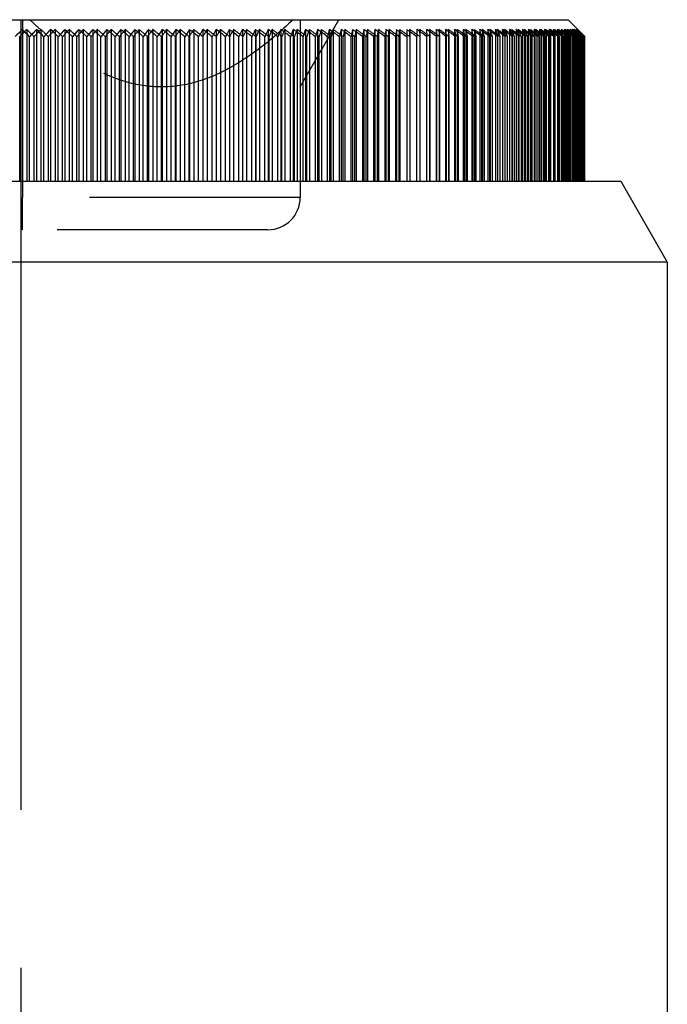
# Model space of a CAD drawing. Header units: millimetres. Extents: x 415 to 585, y 401 to 599.
# Tile 6 of 7: x 527 to 547, y 518 to 548. Entities that reach past the tile are written whole.
import ezdxf

# ---------------------------------------------------------------- set-up
doc = ezdxf.new("R2010")
doc.units = ezdxf.units.MM
doc.header["$LTSCALE"] = 65.185185
doc.linetypes.add('CENTER', pattern=[0.6, 0.375, -0.075, 0.075, -0.075])
doc.linetypes.add('HIDDEN', pattern=[0.2, 0.1, -0.1])
doc.layers.add('KONST.EL_MIT_GEO', color=7, linetype='CONTINUOUS')

msp = doc.modelspace()

# ---------------------------------------------------------------- linework, layer by layer
at = {"layer": 'KONST.EL_MIT_GEO', "color": 7, "linetype": 'Continuous'}
for p, q in [((510.417, 548.245), (544.183, 548.245)), ((544.183, 548.245), (544.443, 547.985)), ((527.294, 547.948), (527.294, 543.25)), ((527.732, 547.948), (527.732, 543.25)), ((528.169, 547.948), (528.169, 543.25)), ((528.606, 547.948), (528.606, 543.25)), ((529.042, 547.948), (529.042, 543.25)), ((529.477, 547.948), (529.477, 543.25)), ((529.911, 547.948), (529.911, 543.25)), ((530.342, 547.948), (530.342, 543.25)), ((530.772, 547.948), (530.772, 543.25)), ((531.2, 547.948), (531.2, 543.25)), ((531.625, 547.948), (531.625, 543.25)), ((532.047, 547.948), (532.047, 543.25)), ((532.466, 547.948), (532.466, 543.25)), ((532.882, 547.948), (532.882, 543.25)), ((533.294, 547.948), (533.294, 543.25)), ((533.702, 547.948), (533.702, 543.25)), ((534.107, 547.948), (534.107, 543.25)), ((534.506, 547.948), (534.506, 543.25)), ((534.901, 547.948), (534.901, 543.25)), ((535.291, 547.948), (535.291, 543.25)), ((535.676, 547.948), (535.676, 543.25)), ((536.056, 547.948), (536.056, 543.25)), ((536.43, 547.948), (536.43, 543.25)), ((536.797, 547.948), (536.797, 543.25)), ((537.159, 547.948), (537.159, 543.25)), ((537.514, 547.948), (537.514, 543.25)), ((537.863, 547.948), (537.863, 543.25)), ((538.205, 547.948), (538.174, 547.725)), ((538.205, 547.948), (538.205, 543.25)), ((538.539, 547.948), (538.517, 547.725)), ((538.539, 547.948), (538.539, 543.25)), ((538.867, 547.948), (538.852, 547.725)), ((538.867, 547.948), (538.867, 543.25)), ((539.187, 547.948), (539.18, 547.725)), ((539.187, 547.948), (539.187, 543.25)), ((539.499, 547.948), (539.5, 547.725)), ((539.551, 547.911), (539.499, 547.948)), ((539.803, 547.948), (539.813, 547.725)), ((539.855, 547.911), (539.803, 547.948)), ((540.099, 547.948), (540.117, 547.725)), ((540.151, 547.911), (540.099, 547.948)), ((540.387, 547.948), (540.408, 547.762)), ((540.439, 547.911), (540.387, 547.948)), ((540.667, 547.948), (540.683, 547.837)), ((540.718, 547.911), (540.667, 547.948)), ((540.937, 547.948), (540.971, 547.762)), ((540.989, 547.911), (540.937, 547.948)), ((541.25, 547.911), (541.199, 547.948)), ((541.503, 547.911), (541.452, 547.948)), ((541.746, 547.911), (541.695, 547.948)), ((541.98, 547.911), (541.93, 547.948)), ((542.205, 547.911), (542.154, 547.948)), ((542.419, 547.911), (542.37, 547.948)), ((542.606, 547.925), (542.575, 547.948)), ((542.813, 547.915), (542.77, 547.948)), ((543.004, 547.911), (542.956, 547.948)), ((543.131, 547.948), (543.15, 547.911)), ((543.179, 547.911), (543.131, 547.948)), ((543.296, 547.948), (543.336, 547.877)), ((543.343, 547.911), (543.296, 547.948)), ((543.45, 547.948), (543.496, 547.872)), ((543.497, 547.911), (543.45, 547.948)), ((543.641, 547.911), (543.594, 547.948)), ((543.774, 547.911), (543.728, 547.948)), ((543.896, 547.911), (543.851, 547.948)), ((543.963, 547.948), (543.99, 547.91)), ((544.007, 547.911), (543.963, 547.948)), ((544.064, 547.948), (544.119, 547.874)), ((544.108, 547.911), (544.064, 547.948)), ((544.197, 547.911), (544.154, 547.948)), ((544.234, 547.948), (544.264, 547.911)), ((544.276, 547.911), (544.234, 547.948)), ((544.302, 547.948), (544.364, 547.874)), ((544.344, 547.911), (544.302, 547.948)), ((544.4, 547.911), (544.359, 547.948)), ((544.406, 547.948), (544.472, 547.874)), ((544.438, 547.918), (544.406, 547.948)), ((527.516, 543.25), (527.516, 547.725)), ((527.959, 543.25), (527.959, 547.725)), ((528.402, 543.25), (528.402, 547.725)), ((528.844, 543.25), (528.844, 547.725)), ((529.285, 543.25), (529.285, 547.725)), ((529.725, 543.25), (529.725, 547.725)), ((530.163, 543.25), (530.163, 547.725)), ((530.6, 543.25), (530.6, 547.725)), ((531.034, 543.25), (531.034, 547.725)), ((531.466, 543.25), (531.466, 547.725)), ((531.895, 543.25), (531.895, 547.725)), ((532.321, 543.25), (532.321, 547.725)), ((532.744, 543.25), (532.744, 547.725)), ((533.164, 543.25), (533.164, 547.725)), ((533.579, 543.25), (533.579, 547.725)), ((533.991, 543.25), (533.991, 547.725)), ((534.398, 543.25), (534.398, 547.725)), ((534.801, 543.25), (534.801, 547.725)), ((535.198, 543.25), (535.198, 547.725)), ((535.591, 543.25), (535.591, 547.725)), ((535.978, 543.25), (535.978, 547.725)), ((536.36, 543.25), (536.36, 547.725)), ((536.735, 543.25), (536.735, 547.725)), ((537.105, 543.25), (537.105, 547.725)), ((537.468, 543.25), (537.468, 547.725)), ((537.824, 543.25), (537.824, 547.725)), ((538.174, 543.25), (538.174, 547.725)), ((538.517, 543.25), (538.517, 547.725)), ((538.852, 543.25), (538.852, 547.725)), ((539.5, 543.25), (539.5, 547.725)), ((539.813, 543.25), (539.813, 547.725)), ((540.117, 543.25), (540.117, 547.725)), ((540.408, 547.762), (540.413, 547.725)), ((540.413, 543.25), (540.413, 547.725)), ((540.683, 547.837), (540.694, 547.762)), ((540.694, 547.762), (540.7, 547.725)), ((540.7, 543.25), (540.7, 547.725)), ((540.971, 547.762), (540.978, 547.725)), ((540.978, 543.25), (540.978, 547.725)), ((541.248, 547.725), (541.196, 547.762)), ((541.24, 547.762), (541.248, 547.725)), ((541.248, 543.25), (541.248, 547.725)), ((541.509, 547.725), (541.457, 547.762)), ((541.499, 547.762), (541.509, 547.725)), ((541.509, 543.25), (541.509, 547.725)), ((541.76, 547.725), (541.708, 547.762)), ((541.749, 547.762), (541.76, 547.725)), ((541.76, 543.25), (541.76, 547.725)), ((542.002, 547.725), (541.899, 547.8)), ((541.99, 547.762), (542.002, 547.725)), ((542.002, 543.25), (542.002, 547.725)), ((542.235, 547.725), (542.133, 547.8)), ((542.221, 547.762), (542.235, 547.725)), ((542.235, 543.25), (542.235, 547.725)), ((542.407, 547.762), (542.356, 547.8)), ((542.458, 547.725), (542.407, 547.762)), ((542.519, 547.837), (542.419, 547.911)), ((542.443, 547.762), (542.458, 547.725)), ((542.458, 543.25), (542.458, 547.725)), ((542.62, 547.762), (542.519, 547.837)), ((542.724, 547.837), (542.606, 547.925)), ((542.67, 547.725), (542.62, 547.762)), ((542.654, 547.762), (542.67, 547.725)), ((542.67, 543.25), (542.67, 547.725)), ((542.823, 547.762), (542.724, 547.837)), ((542.868, 547.874), (542.813, 547.915)), ((542.873, 547.725), (542.823, 547.762)), ((542.856, 547.762), (542.873, 547.725)), ((542.873, 543.25), (542.873, 547.725)), ((543.053, 547.874), (543.004, 547.911)), ((543.066, 547.725), (543.017, 547.762)), ((543.048, 547.762), (543.066, 547.725)), ((543.066, 543.25), (543.066, 547.725)), ((543.227, 547.874), (543.179, 547.911)), ((543.249, 547.725), (543.2, 547.762)), ((543.229, 547.762), (543.249, 547.725)), ((543.249, 543.25), (543.249, 547.725)), ((543.421, 547.725), (543.324, 547.8)), ((543.4, 547.762), (543.421, 547.725)), ((543.421, 543.25), (543.421, 547.725)), ((543.583, 547.725), (543.487, 547.8)), ((543.561, 547.762), (543.583, 547.725)), ((543.583, 543.25), (543.583, 547.725)), ((543.734, 547.725), (543.639, 547.8)), ((543.711, 547.762), (543.734, 547.725)), ((543.734, 543.25), (543.734, 547.725)), ((543.866, 547.837), (543.774, 547.911)), ((543.875, 547.725), (543.781, 547.8)), ((543.85, 547.762), (543.875, 547.725)), ((543.875, 543.25), (543.875, 547.725)), ((543.987, 547.837), (543.896, 547.911)), ((543.979, 547.762), (544.005, 547.725)), ((544.005, 543.25), (544.005, 547.725)), ((544.097, 547.837), (544.007, 547.911)), ((544.097, 547.762), (544.124, 547.725)), ((544.152, 547.874), (544.108, 547.911)), ((544.124, 543.25), (544.124, 547.725)), ((544.241, 547.874), (544.197, 547.911)), ((544.203, 547.762), (544.232, 547.725)), ((544.232, 543.25), (544.232, 547.725)), ((544.318, 547.874), (544.276, 547.911)), ((544.299, 547.762), (544.329, 547.725)), ((544.329, 543.25), (544.329, 547.725)), ((544.384, 547.762), (544.415, 547.725)), ((544.415, 543.25), (544.415, 547.725)), ((544.458, 547.762), (544.49, 547.725)), ((544.49, 543.25), (544.49, 547.725)), ((544.521, 547.762), (544.553, 547.725)), ((544.553, 543.25), (544.553, 547.725)), ((544.572, 547.762), (544.606, 547.725)), ((544.606, 543.25), (544.606, 547.725)), ((544.612, 547.762), (544.647, 547.725)), ((544.647, 543.25), (544.647, 547.725)), ((544.677, 543.25), (544.677, 547.725)), ((508.693, 543.25), (545.807, 543.25)), ((545.807, 543.25), (547.25, 540.75)), ((547.25, 540.75), (507.25, 540.75)), ((547.25, 540.75), (547.25, 499.322))]:
    msp.add_line(p, q, dxfattribs=at)
at = {"layer": 'KONST.EL_MIT_GEO', "color": 2, "linetype": 'CENTER'}
msp.add_line((527.25, 548.25), (527.25, 488.92), dxfattribs=at)
at = {"layer": 'KONST.EL_MIT_GEO', "color": 8, "linetype": 'HIDDEN'}
for p, q in [((527.3, 548.245), (527.294, 547.948)), ((535.891, 546.169), (537.09, 548.245)), ((535.891, 548.245), (535.891, 542.751)), ((527.432, 547.948), (527.432, 543.25)), ((527.87, 547.948), (527.87, 543.25)), ((528.307, 547.948), (528.307, 543.25)), ((528.744, 547.948), (528.744, 543.25)), ((529.179, 547.948), (529.179, 543.25)), ((529.614, 547.948), (529.614, 543.25)), ((530.047, 547.948), (530.047, 543.25)), ((530.478, 547.948), (530.478, 543.25)), ((530.907, 547.948), (530.907, 543.25)), ((531.334, 547.948), (531.334, 543.25)), ((531.758, 547.948), (531.758, 543.25)), ((532.179, 547.948), (532.179, 543.25)), ((532.598, 547.948), (532.598, 543.25)), ((533.012, 547.948), (533.012, 543.25)), ((533.423, 547.948), (533.423, 543.25)), ((533.83, 547.948), (533.83, 543.25)), ((534.233, 547.948), (534.233, 543.25)), ((534.631, 547.948), (534.631, 543.25)), ((535.025, 547.948), (535.025, 543.25)), ((535.413, 547.948), (535.413, 543.25)), ((535.796, 547.948), (535.796, 543.25)), ((536.174, 547.948), (536.174, 543.25)), ((536.546, 547.948), (536.546, 543.25)), ((536.912, 547.948), (536.912, 543.25)), ((537.272, 547.948), (537.272, 543.25)), ((537.625, 547.948), (537.625, 543.25)), ((537.971, 547.948), (537.971, 543.25)), ((538.283, 547.725), (538.311, 547.948)), ((538.311, 547.948), (538.311, 543.25)), ((538.623, 547.725), (538.643, 547.948)), ((538.643, 547.948), (538.643, 543.25)), ((538.956, 547.725), (538.969, 547.948)), ((538.969, 547.948), (538.969, 543.25)), ((539.282, 547.725), (539.286, 547.948)), ((539.286, 547.948), (539.286, 543.25)), ((539.499, 547.948), (539.5, 547.725)), ((539.596, 547.948), (539.596, 543.25)), ((539.596, 547.911), (539.596, 547.948)), ((539.803, 547.948), (539.803, 543.25)), ((539.897, 547.948), (539.897, 543.25)), ((539.899, 547.911), (539.897, 547.948)), ((540.099, 547.948), (540.099, 543.25)), ((540.191, 547.948), (540.191, 543.25)), ((540.194, 547.911), (540.191, 547.948)), ((540.387, 547.948), (540.387, 543.25)), ((540.476, 547.948), (540.476, 543.25)), ((540.481, 547.911), (540.476, 547.948)), ((540.667, 547.948), (540.667, 543.25)), ((540.753, 547.948), (540.753, 543.25)), ((540.759, 547.911), (540.753, 547.948)), ((540.937, 547.948), (540.937, 543.25)), ((541.021, 547.948), (541.021, 543.25)), ((541.028, 547.911), (541.021, 547.948)), ((541.199, 547.948), (541.199, 543.25)), ((541.28, 547.948), (541.28, 543.25)), ((541.288, 547.911), (541.28, 547.948)), ((541.452, 547.948), (541.452, 543.25)), ((541.53, 547.948), (541.53, 543.25)), ((541.539, 547.911), (541.53, 547.948)), ((541.695, 547.948), (541.695, 543.25)), ((541.77, 547.948), (541.77, 543.25)), ((541.781, 547.911), (541.77, 547.948)), ((541.93, 547.948), (541.93, 543.25)), ((542.002, 547.948), (542.002, 547.725)), ((542.014, 547.911), (542.002, 547.948)), ((542.154, 547.948), (542.154, 543.25)), ((542.223, 547.948), (542.223, 543.25)), ((542.237, 547.911), (542.223, 547.948)), ((542.37, 547.948), (542.37, 543.25)), ((542.435, 547.948), (542.435, 543.25)), ((542.45, 547.911), (542.435, 547.948)), ((542.575, 547.948), (542.575, 543.25)), ((542.637, 547.948), (542.637, 543.25)), ((542.654, 547.911), (542.637, 547.948)), ((542.77, 547.948), (542.77, 543.25)), ((542.83, 547.948), (542.83, 543.25)), ((542.847, 547.911), (542.83, 547.948)), ((542.956, 547.948), (542.956, 543.25)), ((543.012, 547.948), (543.012, 543.25)), ((543.031, 547.911), (543.012, 547.948)), ((543.131, 547.948), (543.131, 543.25)), ((543.184, 547.948), (543.184, 543.25)), ((543.204, 547.911), (543.184, 547.948)), ((543.296, 547.948), (543.296, 543.25)), ((543.346, 547.948), (543.346, 543.25)), ((543.367, 547.911), (543.346, 547.948)), ((543.45, 547.948), (543.45, 543.25)), ((543.497, 547.948), (543.497, 543.25)), ((543.519, 547.911), (543.497, 547.948)), ((543.594, 547.948), (543.594, 543.25)), ((543.637, 547.948), (543.637, 543.25)), ((543.661, 547.911), (543.637, 547.948)), ((543.728, 547.948), (543.734, 547.725)), ((543.768, 547.948), (543.768, 543.25)), ((543.792, 547.911), (543.768, 547.948)), ((543.851, 547.948), (543.851, 543.25)), ((543.887, 547.948), (543.887, 543.25)), ((543.913, 547.911), (543.887, 547.948)), ((543.963, 547.948), (543.963, 543.25)), ((543.996, 547.948), (543.996, 543.25)), ((544.023, 547.911), (543.996, 547.948)), ((544.064, 547.948), (544.064, 543.25)), ((544.093, 547.948), (544.093, 543.25)), ((544.122, 547.911), (544.093, 547.948)), ((544.154, 547.948), (544.154, 543.25)), ((544.18, 547.948), (544.18, 543.25)), ((544.21, 547.911), (544.18, 547.948)), ((544.234, 547.948), (544.232, 547.725)), ((544.256, 547.948), (544.256, 543.25)), ((544.287, 547.911), (544.256, 547.948)), ((544.302, 547.948), (544.302, 543.25)), ((544.321, 547.948), (544.329, 547.725)), ((544.353, 547.911), (544.321, 547.948)), ((544.359, 547.948), (544.359, 543.25)), ((544.375, 547.948), (544.375, 543.25)), ((544.408, 547.911), (544.375, 547.948)), ((544.406, 547.948), (544.406, 543.25)), ((544.418, 547.948), (544.415, 547.725)), ((544.451, 547.911), (544.418, 547.948)), ((544.441, 547.948), (544.441, 543.25)), ((544.441, 547.948), (544.475, 547.911)), ((544.46, 547.929), (544.441, 547.948)), ((544.443, 547.985), (544.632, 547.796)), ((544.484, 547.911), (544.45, 547.948)), ((544.465, 547.948), (544.465, 543.25)), ((544.503, 547.911), (544.465, 547.948)), ((544.506, 547.911), (544.47, 547.948)), ((544.478, 547.948), (544.478, 543.25)), ((544.515, 547.911), (544.478, 547.948)), ((544.516, 547.911), (544.48, 547.948)), ((527.212, 543.25), (527.212, 547.725)), ((527.655, 543.25), (527.655, 547.725)), ((528.099, 543.25), (528.099, 547.725)), ((528.541, 543.25), (528.541, 547.725)), ((528.983, 543.25), (528.983, 547.725)), ((529.424, 543.25), (529.424, 547.725)), ((529.863, 543.25), (529.863, 547.725)), ((530.301, 543.25), (530.301, 547.725)), ((530.737, 543.25), (530.737, 547.725)), ((531.17, 543.25), (531.17, 547.725)), ((531.602, 543.25), (531.602, 547.725)), ((532.03, 543.25), (532.03, 547.725)), ((532.455, 543.25), (532.455, 547.725)), ((534.12, 543.25), (534.12, 547.725)), ((534.525, 543.25), (534.525, 547.725)), ((534.926, 543.25), (534.926, 547.725)), ((535.322, 543.25), (535.322, 547.725)), ((535.713, 543.25), (535.713, 547.725)), ((536.099, 543.25), (536.099, 547.725)), ((536.479, 543.25), (536.479, 547.725)), ((536.852, 543.25), (536.852, 547.725)), ((537.22, 543.25), (537.22, 547.725)), ((537.581, 543.25), (537.581, 547.725)), ((537.935, 543.25), (537.935, 547.725)), ((538.283, 543.25), (538.283, 547.725)), ((538.623, 543.25), (538.623, 547.725)), ((538.956, 543.25), (538.956, 547.725)), ((539.6, 547.725), (539.596, 547.911)), ((539.909, 547.725), (539.899, 547.911)), ((539.909, 543.25), (539.909, 547.725)), ((540.207, 547.762), (540.194, 547.911)), ((540.211, 547.725), (540.207, 547.762)), ((540.211, 543.25), (540.211, 547.725)), ((540.485, 547.874), (540.481, 547.911)), ((540.504, 547.725), (540.485, 547.874)), ((540.504, 543.25), (540.504, 547.725)), ((540.789, 547.725), (540.759, 547.911)), ((540.789, 543.25), (540.789, 547.725)), ((541.064, 547.725), (541.028, 547.911)), ((541.064, 543.25), (541.064, 547.725)), ((541.323, 547.762), (541.288, 547.911)), ((541.331, 547.725), (541.323, 547.762)), ((541.331, 543.25), (541.331, 547.725)), ((541.589, 547.725), (541.579, 547.762)), ((541.589, 543.25), (541.589, 547.725)), ((541.815, 547.8), (541.781, 547.911)), ((541.837, 547.725), (541.815, 547.8)), ((541.837, 543.25), (541.837, 547.725)), ((542.051, 547.8), (542.014, 547.911)), ((542.077, 547.725), (542.051, 547.8)), ((542.077, 543.25), (542.077, 547.725)), ((542.264, 547.837), (542.237, 547.911)), ((542.306, 543.25), (542.306, 547.725)), ((542.48, 547.837), (542.45, 547.911)), ((542.495, 547.8), (542.48, 547.837)), ((542.526, 547.725), (542.495, 547.8)), ((542.526, 543.25), (542.526, 547.725)), ((542.67, 547.874), (542.654, 547.911)), ((542.689, 547.831), (542.67, 547.874)), ((542.736, 547.725), (542.689, 547.831)), ((542.736, 543.25), (542.736, 547.725)), ((542.865, 547.874), (542.847, 547.911)), ((542.9, 547.8), (542.865, 547.874)), ((542.935, 547.725), (542.9, 547.8)), ((542.935, 543.25), (542.935, 547.725)), ((543.049, 547.874), (543.031, 547.911)), ((543.08, 547.814), (543.049, 547.874)), ((543.125, 547.725), (543.08, 547.814)), ((543.224, 547.874), (543.204, 547.911)), ((543.244, 547.837), (543.224, 547.874)), ((543.388, 547.874), (543.367, 547.911)), ((543.473, 547.725), (543.452, 547.762)), ((543.473, 543.25), (543.473, 547.725)), ((543.609, 547.762), (543.587, 547.8)), ((543.632, 547.725), (543.609, 547.762)), ((543.708, 547.837), (543.661, 547.911)), ((543.687, 547.8), (543.711, 547.762)), ((543.732, 547.8), (543.708, 547.837)), ((543.756, 547.762), (543.732, 547.8)), ((543.78, 547.725), (543.756, 547.762)), ((543.78, 543.25), (543.78, 547.725)), ((543.817, 547.874), (543.792, 547.911)), ((543.842, 547.837), (543.817, 547.874)), ((543.826, 547.8), (543.85, 547.762)), ((543.867, 547.8), (543.842, 547.837)), ((543.895, 547.758), (543.867, 547.8)), ((543.917, 547.725), (543.895, 547.758)), ((543.939, 547.874), (543.913, 547.911)), ((543.917, 543.25), (543.917, 547.725)), ((543.991, 547.8), (543.939, 547.874)), ((544.017, 547.762), (543.991, 547.8)), ((544.043, 547.725), (544.017, 547.762)), ((544.05, 547.874), (544.023, 547.911)), ((544.043, 543.25), (544.043, 547.725)), ((544.077, 547.837), (544.05, 547.874)), ((544.104, 547.8), (544.077, 547.837)), ((544.128, 547.767), (544.104, 547.8)), ((544.15, 547.874), (544.122, 547.911)), ((544.142, 547.747), (544.128, 547.767)), ((544.159, 547.725), (544.142, 547.747)), ((544.178, 547.837), (544.15, 547.874)), ((544.206, 547.8), (544.178, 547.837)), ((544.235, 547.762), (544.206, 547.8)), ((544.239, 547.874), (544.21, 547.911)), ((544.263, 547.725), (544.235, 547.762)), ((544.268, 547.837), (544.239, 547.874)), ((544.298, 547.8), (544.268, 547.837)), ((544.27, 547.8), (544.299, 547.762)), ((544.317, 547.874), (544.287, 547.911)), ((544.327, 547.762), (544.298, 547.8)), ((544.348, 547.837), (544.317, 547.874)), ((544.357, 547.725), (544.327, 547.762)), ((544.378, 547.8), (544.348, 547.837)), ((544.384, 547.874), (544.353, 547.911)), ((544.409, 547.762), (544.378, 547.8)), ((544.416, 547.837), (544.384, 547.874)), ((544.44, 547.874), (544.408, 547.911)), ((544.439, 547.725), (544.409, 547.762)), ((544.447, 547.8), (544.416, 547.837)), ((544.511, 547.725), (544.447, 547.8)), ((544.488, 547.8), (544.521, 547.762)), ((544.511, 543.25), (544.511, 547.725)), ((544.548, 547.878), (544.515, 547.911)), ((544.571, 547.837), (544.641, 547.762)), ((544.571, 543.25), (544.571, 547.725)), ((544.578, 547.8), (544.612, 547.762)), ((544.586, 547.837), (544.659, 547.762)), ((544.62, 543.25), (544.62, 547.725)), ((544.632, 547.796), (544.666, 547.762)), ((544.641, 547.762), (544.677, 547.725)), ((544.658, 543.25), (544.658, 547.725)), ((544.659, 547.762), (544.696, 547.725)), ((544.666, 547.762), (544.703, 547.725)), ((544.696, 543.25), (544.696, 547.725)), ((527.294, 543.25), (527.3, 542.751)), ((527.3, 543.25), (527.3, 542.751)), ((535.891, 542.751), (518.709, 542.751)), ((527.3, 541.752), (527.3, 542.751)), ((534.892, 541.752), (519.708, 541.752))]:
    msp.add_line(p, q, dxfattribs=at)
for centre, radius, start, end in [((537.018, 558.131), 13.702, 226.177, 227.9479), ((562.396, 513.254), 49.256, 135.2223, 135.4406), ((492.068, 512.315), 50.203, 44.8562, 45.2166), ((563.268, 513.745), 49.222, 135.9838, 136.3439), ((492.496, 511.424), 50.846, 45.557, 45.9173), ((563.762, 514.634), 48.651, 136.7832, 137.1428), ((492.906, 510.535), 51.507, 46.2227, 46.5826), ((564.288, 515.517), 48.116, 137.6233, 137.9819), ((493.298, 509.651), 52.183, 46.8544, 47.2138), ((564.852, 516.393), 47.626, 138.5054, 138.8628), ((493.675, 508.775), 52.868, 47.4534, 47.8123), ((565.459, 517.259), 47.187, 139.4313, 139.787), ((494.04, 507.91), 53.559, 48.021, 48.3791), ((566.114, 518.113), 46.808, 140.4024, 140.756), ((494.394, 507.056), 54.252, 48.5583, 48.9156), ((566.826, 518.952), 46.497, 141.4203, 141.7712), ((494.738, 506.216), 54.944, 49.0663, 49.4227), ((567.604, 519.775), 46.264, 142.4866, 142.8341), ((495.075, 505.393), 55.631, 49.546, 49.9015), ((568.459, 520.58), 46.123, 143.6027, 143.9463), ((495.405, 504.589), 56.311, 49.9985, 50.353), ((569.403, 521.363), 46.085, 144.7701, 145.109), ((495.729, 503.806), 56.979, 50.4247, 50.7782), ((570.451, 522.124), 46.169, 145.9901, 146.3236), ((496.048, 503.045), 57.635, 50.82535, 51.17785), ((571.622, 522.86), 46.394, 147.264, 147.5911), ((496.363, 502.309), 58.274, 51.20134, 51.55283), ((572.94, 523.569), 46.782, 148.5928, 148.9125), ((496.676, 501.6), 58.894, 51.55341, 51.90389), ((574.432, 524.25), 47.364, 149.9774, 150.2887), ((496.986, 500.919), 59.493, 51.88226, 52.23176), ((576.135, 524.9), 48.176, 151.4183, 151.7201), ((497.294, 500.269), 60.068, 52.18856, 52.5371), ((578.094, 525.519), 49.263, 152.9158, 153.2069), ((497.6, 499.65), 60.619, 52.47291, 52.82053), ((580.367, 526.103), 50.685, 154.47, 154.7492), ((497.906, 499.065), 61.141, 52.73589, 53.08262), ((583.034, 526.653), 52.52, 156.0803, 156.3463), ((498.211, 498.516), 61.634, 52.97801, 53.3239), ((586.199, 527.166), 54.874, 157.7459, 157.9974), ((498.516, 498.002), 62.096, 53.19975, 53.54485), ((590.008, 527.642), 57.89, 159.46541, 159.70106), ((498.821, 497.527), 62.526, 53.40156, 53.74592), ((594.665, 528.078), 61.774, 161.23696, 161.4554), ((499.126, 497.091), 62.921, 53.58382, 53.9275), ((600.474, 528.474), 66.828, 163.05808, 163.25797), ((499.431, 496.695), 63.28, 53.74689, 54.08995), ((607.897, 528.829), 73.515, 164.92571, 165.10575), ((499.737, 496.34), 63.603, 53.8911, 54.23359), ((617.682, 529.141), 82.58, 166.83621, 166.99515), ((500.044, 496.028), 63.888, 54.01672, 54.35872), ((631.117, 529.411), 95.312, 168.78533, 168.92205), ((500.351, 495.758), 64.134, 54.12399, 54.46557), ((650.632, 529.637), 114.139, 170.76828, 170.88174), ((500.659, 495.532), 64.34, 54.21313, 54.55435), ((500.967, 495.35), 64.506, 54.28431, 54.62524), ((501.276, 495.214), 64.632, 54.33767, 54.67838), ((501.585, 495.122), 64.716, 54.3733, 54.71387), ((501.894, 495.075), 64.758, 54.39128, 54.73178), ((502.204, 495.075), 64.759, 54.39165, 54.73214), ((502.513, 495.119), 64.718, 54.37439, 54.71495), ((502.822, 495.209), 64.636, 54.33948, 54.68019), ((503.131, 495.344), 64.512, 54.28686, 54.62778), ((503.439, 495.524), 64.348, 54.21641, 54.55762), ((503.745, 495.748), 64.143, 54.12801, 54.46957), ((504.05, 496.016), 63.899, 54.02149, 54.36347), ((504.353, 496.326), 63.615, 53.89662, 54.2391), ((504.653, 496.679), 63.294, 53.75319, 54.09622), ((504.95, 497.074), 62.936, 53.59089, 53.93455), ((505.245, 497.508), 62.542, 53.40943, 53.75376), ((505.535, 497.982), 62.115, 53.20844, 53.5535), ((505.82, 498.494), 61.654, 52.98752, 53.33338), ((506.101, 499.042), 61.162, 52.74625, 53.09294), ((506.375, 499.626), 60.641, 52.48414, 52.83172), ((506.643, 500.243), 60.092, 52.20067, 52.54918), ((506.904, 500.892), 59.517, 51.89529, 52.24475), ((507.156, 501.571), 58.919, 51.56737, 51.91782), ((507.399, 502.279), 58.299, 51.21627, 51.56772), ((507.632, 503.014), 57.661, 50.84128, 51.19374), ((507.853, 503.774), 57.007, 50.4416, 50.7951), ((508.062, 504.556), 56.338, 50.0166, 50.371), ((508.257, 505.36), 55.659, 49.5651, 49.9206), ((508.437, 506.182), 54.972, 49.0865, 49.4429), ((508.6, 507.021), 54.281, 48.5797, 48.937), ((508.744, 507.874), 53.587, 48.0437, 48.4018), ((508.868, 508.74), 52.896, 47.4774, 47.8362), ((508.97, 509.615), 52.211, 46.8796, 47.2391), ((509.047, 510.498), 51.535, 46.2493, 46.6092), ((509.565, 514.553), 48.304, 43.5558, 43.7374), ((509.096, 511.387), 50.873, 45.5851, 45.9453), ((509.611, 513.67), 48.894, 44.3297, 44.5115), ((509.435, 512.6), 49.775, 44.9991, 45.247), ((563.426, 512.239), 50.702, 135.4403, 135.5823), ((470.208, 528.842), 73.837, 14.84731, 14.96676), ((486.865, 527.295), 59.085, 20.22889, 20.34506), ((500.092, 524.534), 49.042, 28.2212, 28.3703), ((502.055, 524.144), 47.66, 29.7058, 29.8607), ((503.747, 523.731), 46.546, 31.1383, 31.2985), ((508.2, 517.411), 47.285, 39.9327, 40.1097), ((508.335, 516.113), 48.087, 41.101, 41.3378), ((508.691, 515.393), 48.334, 41.9832, 42.2812), ((508.941, 510.13), 51.869, 46.4517, 46.7809), ((508.641, 515.671), 48.176, 41.7693, 41.9479), ((509.131, 515.111), 48.219, 42.6827, 42.8629), ((508.816, 514.507), 48.867, 42.8241, 43.1228), ((508.915, 510.932), 51.323, 45.7986, 46.0979), ((508.897, 513.616), 49.438, 43.6246, 43.9238), ((508.938, 512.721), 50.041, 44.3863, 44.6857), ((508.791, 511.673), 50.887, 45.1109, 45.3567), ((534.892, 542.751), 0.999, 270, 360)]:
    msp.add_arc(centre, radius, start, end, dxfattribs=at)
at = {"layer": 'KONST.EL_MIT_GEO', "color": 7, "linetype": 'Continuous'}
for centre, radius, start, end in [((561.701, 513.525), 48.671, 134.9867, 135.3571), ((490.914, 511.591), 51.433, 44.6312, 44.9815), ((563.118, 513.464), 49.409, 135.7401, 136.1003), ((492.364, 511.704), 50.641, 45.3401, 45.7004), ((563.603, 514.354), 48.827, 136.527, 136.8868), ((492.779, 510.814), 51.297, 46.0167, 46.3767), ((564.119, 515.24), 48.28, 137.3541, 137.7131), ((493.176, 509.929), 51.969, 46.6589, 47.0186), ((564.67, 516.118), 47.775, 138.2229, 138.5807), ((493.558, 509.05), 52.651, 47.2681, 47.6272), ((565.262, 516.988), 47.32, 139.1348, 139.4911), ((493.926, 508.181), 53.341, 47.8455, 48.2039), ((565.902, 517.845), 46.92, 140.0914, 140.4458), ((494.283, 507.323), 54.034, 48.3922, 48.7498), ((566.595, 518.69), 46.587, 141.0944, 141.4462), ((494.631, 506.479), 54.726, 48.9093, 49.266), ((567.352, 519.518), 46.328, 142.1453, 142.494), ((494.97, 505.651), 55.415, 49.3978, 49.7536), ((568.181, 520.328), 46.157, 143.2456, 143.5905), ((495.301, 504.84), 56.098, 49.8588, 50.2137), ((569.095, 521.119), 46.085, 144.3967, 144.7371), ((495.627, 504.05), 56.77, 50.2932, 50.647), ((570.108, 521.887), 46.129, 145.6, 145.9352), ((495.948, 503.282), 57.43, 50.70181, 51.05463), ((571.239, 522.631), 46.306, 146.8568, 147.1859), ((496.264, 502.538), 58.074, 51.08549, 51.4373), ((572.508, 523.348), 46.64, 148.1682, 148.4903), ((496.578, 501.82), 58.701, 51.44502, 51.79582), ((573.941, 524.038), 47.158, 149.5351, 149.8491), ((496.888, 501.13), 59.307, 51.78111, 52.13092), ((575.573, 524.699), 47.893, 150.9582, 151.2631), ((497.197, 500.47), 59.89, 52.09445, 52.44329), ((577.446, 525.327), 48.887, 152.4379, 152.7325), ((497.504, 499.842), 60.448, 52.38565, 52.73356), ((579.613, 525.923), 50.196, 153.9742, 154.2573), ((497.81, 499.246), 60.98, 52.65531, 53.00232), ((582.146, 526.484), 51.892, 155.5669, 155.8372), ((498.115, 498.685), 61.482, 52.90395, 53.2501), ((585.141, 527.009), 54.068, 157.2152, 157.4714), ((498.42, 498.16), 61.954, 53.13206, 53.4774), ((588.728, 527.496), 56.857, 158.9179, 159.1587), ((498.725, 497.673), 62.394, 53.3401, 53.68469), ((593.09, 527.945), 60.44, 160.67333, 160.89734), ((499.03, 497.224), 62.8, 53.52848, 53.87237), ((598.495, 528.354), 65.085, 162.47913, 162.68501), ((499.335, 496.815), 63.171, 53.69756, 54.04081), ((605.346, 528.722), 71.194, 164.33247, 164.5189), ((499.641, 496.447), 63.505, 53.84768, 54.19035), ((614.281, 529.048), 79.404, 166.22989, 166.39561), ((499.947, 496.121), 63.802, 53.97913, 54.32128), ((626.376, 529.331), 90.791, 168.16734, 168.31117), ((500.254, 495.838), 64.061, 54.09216, 54.43386), ((643.598, 529.57), 107.321, 170.14018, 170.26107), ((500.562, 495.598), 64.28, 54.18699, 54.52832), ((500.87, 495.403), 64.458, 54.26382, 54.60483), ((501.178, 495.252), 64.597, 54.32278, 54.66355), ((501.487, 495.146), 64.694, 54.36398, 54.70459), ((501.797, 495.085), 64.749, 54.38752, 54.72803), ((457.164, 529.358), 86.067, 12.34761, 12.47406), ((467.887, 529.061), 75.95, 14.25443, 14.39887), ((475.874, 528.723), 68.571, 16.12084, 16.28225), ((482.019, 528.342), 63.037, 17.94303, 18.12035), ((486.863, 527.922), 58.807, 19.71779, 19.9099), ((490.754, 527.462), 55.532, 21.4425, 21.6482), ((493.927, 526.963), 52.981, 23.1149, 23.3332), ((496.544, 526.428), 50.99, 24.7337, 24.9634), ((498.722, 525.857), 49.443, 26.2976, 26.5376), ((504.695, 523.385), 46.006, 32.0522, 32.27), ((505.618, 522.663), 45.735, 33.3411, 33.5634), ((506.198, 521.777), 45.855, 34.5202, 34.802), ((508.065, 519.542), 45.927, 37.9719, 38.2066), ((508.987, 517.014), 46.991, 40.9315, 41.1709), ((501.945, 494.844), 65.041, 54.39388, 54.67688), ((502.254, 494.874), 65.014, 54.38218, 54.66522), ((502.564, 494.95), 64.944, 54.35284, 54.63598), ((502.872, 495.071), 64.833, 54.3058, 54.5891), ((503.18, 495.237), 64.681, 54.24099, 54.52451), ((503.648, 495.673), 64.212, 54.21479, 54.44242), ((503.954, 495.927), 63.98, 54.11407, 54.34196), ((504.257, 496.224), 63.708, 53.99508, 54.22329), ((504.718, 496.785), 63.127, 53.9146, 54.08647), ((505.017, 497.165), 62.781, 53.75848, 53.93065), ((505.312, 497.585), 62.4, 53.58331, 53.75582), ((505.851, 498.651), 61.589, 52.8826, 53.05535), ((506.127, 499.226), 61.075, 52.62726, 52.80044), ((500.303, 525.124), 48.53, 27.8065, 28.0052), ((506.558, 500.044), 60.269, 52.40852, 52.52458), ((501.633, 524.362), 47.875, 29.2596, 29.4167), ((506.983, 500.891), 59.438, 52.1102, 52.28525), ((502.918, 523.672), 47.246, 30.6569, 30.8112), ((507.238, 501.559), 58.849, 51.78978, 51.96531), ((507.484, 502.256), 58.238, 51.44639, 51.62243), ((507.069, 502.172), 58.645, 50.96323, 51.13787), ((507.293, 502.932), 57.991, 50.57145, 50.74659), ((506.657, 520.856), 46.105, 35.7025, 35.9287), ((507.505, 503.715), 57.321, 50.15448, 50.33011), ((507.029, 519.918), 46.446, 36.8336, 37.0062), ((507.869, 504.715), 56.384, 49.7112, 49.9466), ((508.052, 505.537), 55.696, 49.2412, 49.4773), ((508.073, 518.414), 46.689, 38.9467, 39.1818), ((508.22, 506.376), 55.002, 48.7434, 48.9801), ((508.536, 507.418), 54.055, 48.2163, 48.5137), ((508.665, 508.283), 53.361, 47.6596, 47.9576), ((508.806, 509.194), 52.623, 47.0718, 47.3823)]:
    msp.add_arc(centre, radius, start, end, dxfattribs=at)
at = {"layer": 'KONST.EL_MIT_GEO', "color": 8, "linetype": 'HIDDEN'}
msp.add_open_spline([(535.661, 548.245), (535.372, 547.968), (534.777, 547.441), (533.804, 546.769), (532.74, 546.29), (531.596, 546.108), (530.451, 546.29), (529.388, 546.769), (528.414, 547.441), (527.819, 547.968), (527.53, 548.245)], degree=3, knots=[0, 0, 0, 0, 0.128472, 0.254822, 0.378524, 0.499999, 0.621475, 0.745178, 0.871528, 1, 1, 1, 1], dxfattribs=at)

doc.saveas('drawing.dxf')
